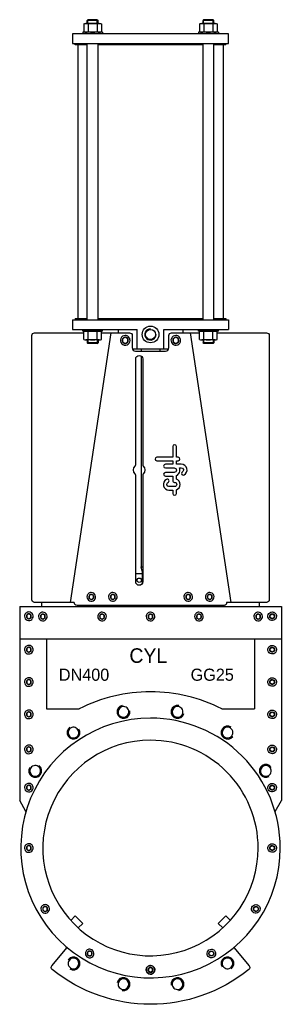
# Model space of a CAD drawing. Header units: millimetres. Extents: x 140 to 626, y 96 to 1923.
import ezdxf
from ezdxf.enums import TextEntityAlignment as Align

# ---------------------------------------------------------------- set-up
doc = ezdxf.new("R2010")
doc.units = ezdxf.units.MM
doc.layers.add('CYL-XDN400A', color=7, linetype='Continuous')

msp = doc.modelspace()

# ---------------------------------------------------------------- linework, layer by layer
at = {"layer": 'CYL-XDN400A'}
for points in [[(267, 1923.3), (265.8, 1922.1)], [(265.8, 1916.3), (265.8, 1922.1)], [(285.8, 1922.1), (265.8, 1922.1)], [(267, 1916.3), (267, 1923.3)], [(284.5, 1923.3), (267, 1923.3)], [(284.5, 1923.3), (285.8, 1922.1)], [(284.5, 1916.3), (284.5, 1923.3)], [(285.8, 1916.3), (285.8, 1922.1)], [(482, 1923.3), (480.8, 1922.1)], [(500.8, 1922.1), (480.8, 1922.1)], [(480.8, 1916.3), (480.8, 1922.1)], [(499.5, 1923.3), (482, 1923.3)], [(482, 1916.3), (482, 1923.3)], [(499.5, 1916.3), (499.5, 1923.3)], [(499.5, 1923.3), (500.8, 1922.1)], [(500.8, 1916.3), (500.8, 1922.1)], [(257.3, 1900.3), (257.3, 1897.3)], [(294.3, 1900.3), (257.3, 1900.3)], [(259.3, 1915.6), (259.3, 1901)], [(288.1, 1916.3), (263.4, 1916.3)], [(267.5, 1915.6), (267.5, 1901)], [(284, 1915.6), (284, 1901)], [(292.3, 1915.6), (292.3, 1901)], [(294.3, 1900.3), (294.3, 1897.3)], [(509.3, 1900.3), (472.3, 1900.3)], [(472.3, 1900.3), (472.3, 1897.3)], [(474.3, 1915.6), (474.3, 1901)], [(503.1, 1916.3), (478.4, 1916.3)], [(482.5, 1915.6), (482.5, 1901)], [(499, 1915.6), (499, 1901)], [(507.3, 1915.6), (507.3, 1901)], [(509.3, 1900.3), (509.3, 1897.3)], [(528.3, 1897.3), (238.3, 1897.3), (238.3, 1879.3)], [(528.3, 1879.3), (528.3, 1897.3)], [(238.3, 1879.3), (528.3, 1879.3)], [(243.3, 1876.8), (243.3, 1879.3)], [(265.8, 1876.8), (243.3, 1876.8)], [(248.3, 1876.8), (248.3, 1368.8)], [(265.8, 1366.3), (265.8, 1879.3)], [(285.8, 1366.3), (285.8, 1879.3)], [(480.8, 1876.8), (285.8, 1876.8)], [(480.8, 1366.3), (480.8, 1879.3)], [(500.8, 1366.3), (500.8, 1879.3)], [(523.3, 1876.8), (500.8, 1876.8)], [(518.3, 1876.8), (518.3, 1368.8)], [(523.3, 1876.8), (523.3, 1879.3)], [(238.3, 1366.3), (528.3, 1366.3)], [(238.3, 1366.3), (238.3, 1348.3)], [(243.3, 1368.8), (265.8, 1368.8)], [(243.3, 1368.8), (243.3, 1366.3)], [(285.8, 1368.8), (480.8, 1368.8)], [(500.8, 1368.8), (523.3, 1368.8)], [(523.3, 1368.8), (523.3, 1366.3)], [(528.3, 1366.3), (528.3, 1348.3)], [(309.8, 1342.3), (233.8, 842.1)], [(238.3, 1348.3), (358.3, 1348.3)], [(257.3, 1345.3), (257.3, 1348.3)], [(294.3, 1345.3), (257.3, 1345.3)], [(259.3, 1330), (259.3, 1344.6)], [(267.5, 1330), (267.5, 1344.6)], [(284, 1330), (284, 1344.6)], [(292.3, 1330), (292.3, 1344.6)], [(294.3, 1345.3), (294.3, 1348.3)], [(323.3, 1348.3), (323.3, 1342.3)], [(358.3, 1312.3), (358.3, 1348.3)], [(408.3, 1348.3), (528.3, 1348.3)], [(408.3, 1312.3), (408.3, 1348.3)], [(443.3, 1348.3), (443.3, 1342.3)], [(456.8, 1342.3), (532.7, 842.1)], [(472.3, 1345.3), (472.3, 1348.3)], [(509.3, 1345.3), (472.3, 1345.3)], [(474.3, 1330), (474.3, 1344.6)], [(482.5, 1330), (482.5, 1344.6)], [(499, 1330), (499, 1344.6)], [(507.3, 1330), (507.3, 1344.6)], [(509.3, 1345.3), (509.3, 1348.3)], [(288.1, 1329.3), (263.4, 1329.3)], [(265.8, 1329.3), (265.8, 1323.6)], [(267, 1322.3), (265.8, 1323.6)], [(285.8, 1323.6), (265.8, 1323.6)], [(267, 1329.3), (267, 1322.3)], [(284.5, 1322.3), (267, 1322.3)], [(284.5, 1329.3), (284.5, 1322.3)], [(284.5, 1322.3), (285.8, 1323.6)], [(285.8, 1329.3), (285.8, 1323.6)], [(503.1, 1329.3), (478.4, 1329.3)], [(480.8, 1329.3), (480.8, 1323.6)], [(500.8, 1323.6), (480.8, 1323.6)], [(482, 1322.3), (480.8, 1323.6)], [(482, 1329.3), (482, 1322.3)], [(499.5, 1322.3), (482, 1322.3)], [(499.5, 1329.3), (499.5, 1322.3)], [(499.5, 1322.3), (500.8, 1323.6)], [(500.8, 1329.3), (500.8, 1323.6)], [(349.6, 1312.3), (416.9, 1312.3)], [(365.8, 1312.3), (365.8, 1308.3)], [(365.8, 1299.3), (365.8, 907.8)], [(400.8, 1312.3), (400.8, 1308.3)], [(367.8, 895.3), (355.8, 895.3)], [(367.8, 900.3), (365.8, 907.8)], [(365.8, 907.8), (368.8, 907.8)], [(367.8, 900.3), (367.8, 876.8)], [(367.8, 900.3), (368.8, 900.3)], [(180.8, 842.1), (180.8, 834.3)], [(585.8, 834.3), (585.8, 842.1)], [(140.3, 834.3), (140.3, 474.3)], [(140.3, 834.3), (626.3, 834.3)], [(251.3, 834.3), (251.3, 836.3)], [(333.3, 834.3), (333.3, 836.3)], [(433.3, 834.3), (433.3, 836.3)], [(515.3, 834.3), (515.3, 836.3)], [(626.3, 834.3), (626.3, 474.3)], [(140.3, 774.3), (626.3, 774.3)], [(190.3, 774.3), (190.3, 644.3)], [(576.3, 774.3), (576.3, 644.3)], [(190.3, 644.3), (250.9, 644.3)], [(515.7, 644.3), (576.3, 644.3)], [(152, 454), (140.3, 474.3)], [(614.6, 454), (626.3, 474.3)], [(235, 252.1), (243.3, 260.4)], [(257.4, 246.3), (243.3, 260.4)], [(509.1, 246.3), (523.3, 260.4)], [(531.6, 252.1), (523.3, 260.4)], [(249.1, 238), (257.4, 246.3)], [(517.5, 238), (509.1, 246.3)]]:
    msp.add_lwpolyline(points, dxfattribs=at)
for points in [[(259.3, 1915.6, -0.176991), (267.5, 1915.6, -0.088495), (284, 1915.6, -0.176991), (292.3, 1915.6)], [(259.3, 1901, 0.176991), (267.5, 1901, 0.088495), (284, 1901, 0.176991), (292.3, 1901)], [(474.3, 1915.6, -0.176991), (482.5, 1915.6, -0.088495), (499, 1915.6, -0.176991), (507.3, 1915.6)], [(474.3, 1901, 0.176991), (482.5, 1901, 0.088495), (499, 1901, 0.176991), (507.3, 1901)], [(519.8, 836.3), (246.8, 836.3, -0.45906), (241.8, 842.1), (167.8, 842.1, -0.414214), (162.8, 847.1), (162.8, 1337.3, -0.414214), (167.8, 1342.3), (259.3, 1342.3)], [(259.3, 1344.6, -0.176991), (267.5, 1344.6, -0.088495), (284, 1344.6, -0.176991), (292.3, 1344.6)], [(292.3, 1342.3), (344.3, 1342.3, -0.414214), (349.3, 1337.3), (349.3, 1314.3, 0.414214), (355.3, 1308.3), (411.3, 1308.3, 0.414214), (417.3, 1314.3), (417.3, 1337.3, -0.414214), (422.3, 1342.3), (474.3, 1342.3)], [(383.3, 1349.8, 2.414214), (393.8, 1339.3)], [(474.3, 1344.6, -0.176991), (482.5, 1344.6, -0.088495), (499, 1344.6, -0.176991), (507.3, 1344.6)], [(507.3, 1342.3), (598.8, 1342.3, -0.414214), (603.8, 1337.3), (603.8, 847.1, -0.414214), (598.8, 842.1), (524.7, 842.1, -0.45906), (519.8, 836.3)], [(259.3, 1330, 0.176991), (267.5, 1330, 0.088495), (284, 1330, 0.176991), (292.3, 1330)], [(474.3, 1330, 0.176991), (482.5, 1330, 0.088495), (499, 1330, 0.176991), (507.3, 1330)], [(383.3, 676.3, 0.11911), (250.9, 644.3, 0.414214)], [(515.7, 644.3, 0.11911), (383.3, 676.3, 0.414214)], [(330.7, 650.6, 2.374984), (344.9, 640.9, -0.801364)], [(435.9, 650.6, 2.374984), (445.2, 636.2, -0.801364)], [(383.3, 627.3, 2.414214), (624.3, 386.3, 0.414214), (383.3, 627.3, 0.414214)], [(233.6, 610.4, 2.374984), (250.3, 606.8, -0.801364)], [(533, 610.4, 2.374984), (536.2, 593.5, -0.801364)], [(159.2, 536, 2.374984), (176.1, 539.2, -0.801364)], [(607.4, 536, 2.374984), (603.8, 519.2, -0.801364)], [(538.2, 201.7), (566.4, 168, -0.419362), (565.8, 160.9, -0.354067), (200.8, 160.9, -0.419362), (200.1, 168), (228.4, 201.7)], [(233.6, 162.2, 2.374984), (230.4, 179.1, -0.801364)], [(533, 162.2, 2.374984), (516.2, 165.8, -0.801364)], [(330.7, 122, 2.374984), (321.3, 136.4, -0.801364)], [(435.9, 122, 2.374984), (421.7, 131.7, -0.801364)]]:
    msp.add_lwpolyline(points, format="xyb", dxfattribs=at)
for points in [[(336.3, 1337.3, 2.414214), (345.3, 1328.3, 0.414214)], [(336.3, 1334, 2.414214), (342, 1328.3, 0.414214)], [(430.3, 1337.3, 2.414214), (439.3, 1328.3, 0.414214)], [(430.3, 1334, 2.414214), (436, 1328.3, 0.414214)], [(355.8, 1097.8), (355.8, 1293.8, -1), (368.8, 1293.8), (368.8, 1097.8, 0.192582), (369.9, 1095.1, -0.4), (369.9, 1080.6, 0.192582), (368.8, 1077.8), (368.8, 880.3, -1), (355.8, 880.3), (355.8, 1077.8, 0.192582), (354.7, 1080.6, -0.4), (354.7, 1095.1, 0.192582)], [(431.3, 1111.4), (431.3, 1128.4), (431.3, 1131.4, 1), (424.7, 1131.4), (424.7, 1128.4), (424.7, 1111.4), (395, 1111.4, 1), (395, 1104.8), (424.7, 1104.8), (424.7, 1098.3), (410.9, 1098.3, 1), (410.9, 1091.7), (427.1, 1091.7, -1), (427.1, 1083.1), (410.9, 1083.1, 1), (410.9, 1076.6), (424.7, 1076.6), (424.7, 1068.1, 0.414214), (428, 1064.8, -1), (428, 1057), (417.6, 1057, -0.794623), (415.9, 1064.4, 1), (413, 1070.3, 0.794623), (417.6, 1050.5), (424.7, 1050.5), (424.7, 1044.2, 1), (431.3, 1044.2), (431.3, 1051, 0.722745), (431.3, 1070.8), (431.3, 1077.4, 0.419737), (437.1, 1091.7), (440.5, 1091.7, -0.767176), (442.5, 1084.2, 1), (445.8, 1078.5, 0.767176), (440.5, 1098.3), (431.3, 1098.3), (431.3, 1104.8), (434.7, 1104.8, 1), (434.7, 1111.4)], [(265.3, 852.3, 2.414214), (273.3, 860.3, 0.414214)], [(305.3, 852.3, 2.414214), (313.3, 860.3, 0.414214)], [(445.3, 852.3, 2.414214), (453.3, 860.3, 0.414214)], [(485.3, 852.3, 2.414214), (493.3, 860.3, 0.414214)], [(268.7, 852.3, 2.414214), (273.3, 856.9, 0.414214)], [(308.7, 852.3, 2.414214), (313.3, 856.9, 0.414214)], [(448.7, 852.3, 2.414214), (453.3, 856.9, 0.414214)], [(488.7, 852.3, 2.414214), (493.3, 856.9, 0.414214)], [(149.3, 816.3, 2.414214), (157.3, 824.3, 0.414214)], [(175.3, 815.8, 2.414214), (183.3, 823.8, 0.414214)], [(285.3, 815.8, 2.414214), (293.3, 823.8, 0.414214)], [(375.3, 815.8, 2.414214), (383.3, 823.8, 0.414214)], [(465.3, 815.8, 2.414214), (473.3, 823.8, 0.414214)], [(575.3, 815.8, 2.414214), (583.3, 823.8, 0.414214)], [(617.3, 816.3, -2.414214), (609.3, 824.3, -0.414214)], [(152.7, 816.3, 2.414214), (157.3, 820.9, 0.414214)], [(178.7, 815.8, 2.414214), (183.3, 820.4, 0.414214)], [(288.7, 815.8, 2.414214), (293.3, 820.4, 0.414214)], [(378.7, 815.8, 2.414214), (383.3, 820.4, 0.414214)], [(468.7, 815.8, 2.414214), (473.3, 820.4, 0.414214)], [(578.7, 815.8, 2.414214), (583.3, 820.4, 0.414214)], [(613.9, 816.3, -2.414214), (609.3, 820.9, -0.414214)], [(149.3, 754.3, 2.414214), (157.3, 762.3, 0.414214)], [(152.7, 754.3, 2.414214), (157.3, 758.9, 0.414214)], [(617.3, 754.3, -2.414214), (609.3, 762.3, -0.414214)], [(613.9, 754.3, -2.414214), (609.3, 758.9, -0.414214)], [(149.3, 694.3, 2.414214), (157.3, 702.3, 0.414214)], [(152.7, 694.3, 2.414214), (157.3, 698.9, 0.414214)], [(617.3, 694.3, -2.414214), (609.3, 702.3, -0.414214)], [(613.9, 694.3, -2.414214), (609.3, 698.9, -0.414214)], [(149.3, 634.3, 2.414214), (157.3, 642.3, 0.414214)], [(329.2, 648.1, 2.088035), (342.9, 640.6, 0.478919)], [(433.5, 648.9, 2.088035), (443.3, 636.7, 0.478919)], [(617.3, 634.3, -2.414214), (609.3, 642.3, -0.414214)], [(152.7, 634.3, 2.414214), (157.3, 638.9, 0.414214)], [(613.9, 634.3, -2.414214), (609.3, 638.9, -0.414214)], [(233.1, 607.5, 2.088035), (248.6, 605.8, 0.478919)], [(530.2, 609.7, 2.088035), (534.5, 594.7, 0.478919)], [(383.3, 586.3, 2.414214), (583.3, 386.3, 0.414214)], [(149.3, 569.3, 2.414214), (157.3, 577.3, 0.414214)], [(152.7, 569.3, 2.414214), (157.3, 573.9, 0.414214)], [(617.3, 569.3, -2.414214), (609.3, 577.3, -0.414214)], [(613.9, 569.3, -2.414214), (609.3, 573.9, -0.414214)], [(159.9, 533.2, 2.088035), (174.9, 537.6, 0.478919)], [(604.5, 536.4, 2.088035), (602.8, 520.9, 0.478919)], [(149.3, 498.3, 2.414214), (157.3, 506.3, 0.414214)], [(152.7, 498.3, 2.414214), (157.3, 502.9, 0.414214)], [(617.3, 498.3, -2.414214), (609.3, 506.3, -0.414214)], [(613.9, 498.3, -2.414214), (609.3, 502.9, -0.414214)], [(149.3, 386.3, 2.414214), (157.3, 394.3, 0.414214)], [(152.7, 386.3, 2.414214), (157.3, 390.9, 0.414214)], [(617.3, 386.3, -2.414214), (609.3, 394.3, -0.414214)], [(613.9, 386.3, -2.414214), (609.3, 390.9, -0.414214)], [(179.6, 273.3, 2.414214), (187.6, 281.3, 0.414214)], [(183, 273.3, 2.414214), (187.6, 277.9, 0.414214)], [(587, 273.3, -2.414214), (579, 281.3, -0.414214)], [(583.6, 273.3, -2.414214), (579, 277.9, -0.414214)], [(262.3, 190.6, 2.414214), (270.3, 198.6, 0.414214)], [(265.7, 190.6, 2.414214), (270.3, 195.2, 0.414214)], [(504.3, 190.6, -2.414214), (496.3, 198.6, -0.414214)], [(500.9, 190.6, -2.414214), (496.3, 195.2, -0.414214)], [(236.4, 163, 2.088035), (232, 177.9, 0.478919)], [(375.3, 160.3, 2.414214), (383.3, 168.3, 0.414214)], [(391.3, 160.3, -2.414214), (383.3, 168.3, -0.414214)], [(378.7, 160.3, 2.414214), (383.3, 164.9, 0.414214)], [(387.9, 160.3, -2.414214), (383.3, 164.9, -0.414214)], [(533.4, 165.1, 2.088035), (517.9, 166.8, 0.478919)], [(333, 123.8, 2.088035), (323.3, 135.9, 0.478919)], [(437.3, 124.5, 2.088035), (423.7, 132, 0.478919)]]:
    msp.add_lwpolyline(points, format="xyb", close=True, dxfattribs=at)
for points in [[(336.3, 1334), (331.3, 1331.2), (331.3, 1325.5), (336.3, 1322.6), (341.2, 1325.5), (341.2, 1331.2)], [(430.3, 1334), (425.3, 1331.2), (425.3, 1325.5), (430.3, 1322.6), (435.2, 1325.5), (435.2, 1331.2)], [(269.3, 850), (273.3, 847.7), (277.2, 850), (277.2, 854.6), (273.3, 856.9), (269.3, 854.6)], [(309.3, 850), (313.3, 847.7), (317.2, 850), (317.2, 854.6), (313.3, 856.9), (309.3, 854.6)], [(449.3, 850), (453.3, 847.7), (457.2, 850), (457.2, 854.6), (453.3, 856.9), (449.3, 854.6)], [(489.3, 850), (493.3, 847.7), (497.2, 850), (497.2, 854.6), (493.3, 856.9), (489.3, 854.6)], [(153.3, 814), (157.3, 811.7), (161.2, 814), (161.2, 818.6), (157.3, 820.9), (153.3, 818.6)], [(179.3, 813.5), (183.3, 811.2), (187.2, 813.5), (187.2, 818.1), (183.3, 820.4), (179.3, 818.1)], [(289.3, 813.5), (293.3, 811.2), (297.2, 813.5), (297.2, 818.1), (293.3, 820.4), (289.3, 818.1)], [(379.3, 813.5), (383.3, 811.2), (387.2, 813.5), (387.2, 818.1), (383.3, 820.4), (379.3, 818.1)], [(469.3, 813.5), (473.3, 811.2), (477.2, 813.5), (477.2, 818.1), (473.3, 820.4), (469.3, 818.1)], [(579.3, 813.5), (583.3, 811.2), (587.2, 813.5), (587.2, 818.1), (583.3, 820.4), (579.3, 818.1)], [(613.2, 814), (609.3, 811.7), (605.3, 814), (605.3, 818.6), (609.3, 820.9), (613.2, 818.6)], [(153.3, 752), (157.3, 749.7), (161.2, 752), (161.2, 756.6), (157.3, 758.9), (153.3, 756.6)], [(613.2, 752), (609.3, 749.7), (605.3, 752), (605.3, 756.6), (609.3, 758.9), (613.2, 756.6)], [(153.3, 692), (157.3, 689.7), (161.2, 692), (161.2, 696.6), (157.3, 698.9), (153.3, 696.6)], [(613.2, 692), (609.3, 689.7), (605.3, 692), (605.3, 696.6), (609.3, 698.9), (613.2, 696.6)], [(153.3, 632), (157.3, 629.7), (161.2, 632), (161.2, 636.6), (157.3, 638.9), (153.3, 636.6)], [(613.2, 632), (609.3, 629.7), (605.3, 632), (605.3, 636.6), (609.3, 638.9), (613.2, 636.6)], [(153.3, 567), (157.3, 564.7), (161.2, 567), (161.2, 571.6), (157.3, 573.9), (153.3, 571.6)], [(613.2, 567), (609.3, 564.7), (605.3, 567), (605.3, 571.6), (609.3, 573.9), (613.2, 571.6)], [(153.3, 496), (157.3, 493.7), (161.2, 496), (161.2, 500.6), (157.3, 502.9), (153.3, 500.6)], [(613.2, 496), (609.3, 493.7), (605.3, 496), (605.3, 500.6), (609.3, 502.9), (613.2, 500.6)], [(153.3, 384), (157.3, 381.7), (161.2, 384), (161.2, 388.6), (157.3, 390.9), (153.3, 388.6)], [(613.2, 384), (609.3, 381.7), (605.3, 384), (605.3, 388.6), (609.3, 390.9), (613.2, 388.6)], [(183.6, 271), (187.6, 268.7), (191.5, 271), (191.5, 275.6), (187.6, 277.9), (183.6, 275.6)], [(583, 271), (579, 268.7), (575, 271), (575, 275.6), (579, 277.9), (583, 275.6)], [(266.3, 188.3), (270.3, 186), (274.2, 188.3), (274.2, 192.9), (270.3, 195.2), (266.3, 192.9)], [(500.2, 188.3), (496.3, 186), (492.3, 188.3), (492.3, 192.9), (496.3, 195.2), (500.2, 192.9)], [(379.3, 158), (383.3, 155.7), (387.2, 158), (387.2, 162.6), (383.3, 164.9), (379.3, 162.6)], [(387.2, 158), (383.3, 155.7), (379.3, 158), (379.3, 162.6), (383.3, 164.9), (387.2, 162.6)]]:
    msp.add_lwpolyline(points, close=True, dxfattribs=at)
for centre, radius in [((383.3, 1339.3), 15.5), ((383.3, 1339.3), 9.22), ((362.3, 883.3), 4)]:
    msp.add_circle(centre, radius, dxfattribs=at)

# ---------------------------------------------------------------- texts
for s, height, p in [('CYL', 27, (344.1, 721.8)), ('DN400', 22.5, (213, 689.9)), ('GG25', 22.5, (457.8, 689.9))]:
    msp.add_text(s, height=height, dxfattribs=at).set_placement(p, align=Align.BOTTOM_LEFT)

doc.saveas('drawing.dxf')
